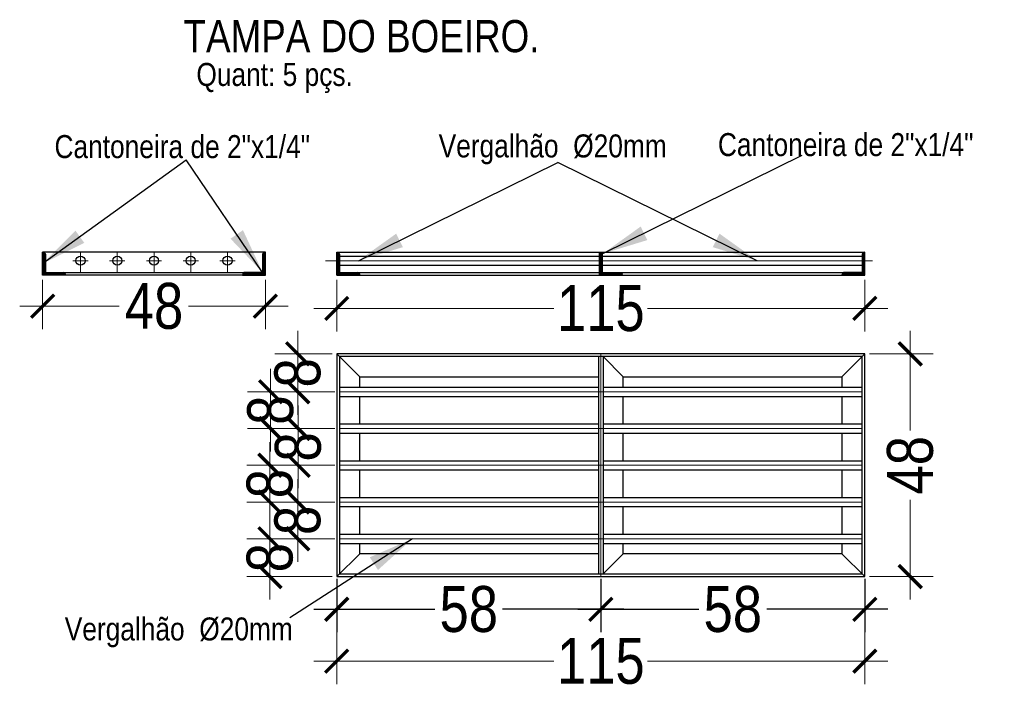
# Model space of a CAD drawing. Header units: metres. Extents: x 1291 to 1934, y 203 to 622.
# Tile 33 of 39: x 1888 to 1890.14, y 511.55 to 513.01. Entities that reach past the tile are written whole.
import ezdxf

# ---------------------------------------------------------------- set-up
doc = ezdxf.new("R2010")
doc.units = ezdxf.units.M
doc.layers.add('Cotas', color=10, linetype='Continuous', lineweight=0)
doc.layers.add('COTAS-1', color=1, linetype='Continuous', lineweight=5)
doc.layers.add('DRENAGEM PLUVIAL A CONST', color=4, linetype='Continuous')
doc.styles.add('Anotacoes', font='ARIALN.TTF')
doc.styles.add('ARIAL NARROW', font='ARIALN.TTF')
doc.styles.add('SIMPLEX', font='simplex.shx', dxfattribs={"oblique": 15, "height": 0.15})
doc.dimstyles.new('COTA 100', dxfattribs={"dimtxt": 0.15, "dimasz": 0.1, "dimexe": 0.1, "dimexo": 0.005, "dimgap": 0.025, "dimtad": 1, "dimzin": 1, "dimtxsty": 'SIMPLEX', "dimblk": 'OBLIQUE', "dimcen": 0.1, "dimdle": 0.1, "dimclrd": 1, "dimclre": 1, "dimclrt": 7, "dimadec": 0, "dimazin": 0, "dimtfac": 1, "dimtofl": 0, "dimtmove": 0, "dimatfit": 2, "dimfxl": 1, "dimarcsym": 1})
doc.dimstyles.new('Cts_025', dxfattribs={"dimtxt": 0.1, "dimasz": 0.05, "dimexe": 0.05, "dimexo": 0.005, "dimgap": 0.015, "dimtad": 0, "dimdec": 0, "dimlfac": 100, "dimzin": 4, "dimdsep": 46, "dimtxsty": 'ARIAL NARROW', "dimblk": 'ARCHTICK', "dimcen": 0.5, "dimdle": 0.05, "dimclrd": 1, "dimclre": 1, "dimclrt": 7, "dimaunit": 1, "dimadec": 3, "dimazin": 1, "dimtfac": 1, "dimtdec": 0, "dimtmove": 2, "dimatfit": 3, "dimldrblk": 'OPEN90', "dimfxl": 1, "dimtolj": 1, "dimtzin": 0, "dimlwd": -1, "dimlwe": -1, "dimarcsym": 0})
doc.dimstyles.new('Cts_050', dxfattribs={"dimtxt": 0.1, "dimasz": 0.05, "dimexe": 0.05, "dimexo": 0.01, "dimgap": 0.015, "dimtad": 0, "dimdec": 0, "dimlfac": 100, "dimzin": 4, "dimdsep": 46, "dimtxsty": 'Anotacoes', "dimblk": 'ARCHTICK', "dimcen": 0.5, "dimdle": 0.05, "dimclrd": 256, "dimclre": 256, "dimclrt": 7, "dimaunit": 1, "dimadec": 3, "dimazin": 1, "dimtfac": 1, "dimtdec": 0, "dimtmove": 2, "dimatfit": 3, "dimldrblk": 'OPEN90', "dimfxl": 1, "dimtolj": 1, "dimtzin": 0, "dimlwd": -1, "dimlwe": -1, "dimarcsym": 0})
pattern_1 = [(135, (1832.7233846, -40.6498127), (-0.0008838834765, -0.0008838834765), [])]

# ---------------------------------------------------------------- blocks, each defined once
blk = doc.blocks.new('_ArchTick')
at = {"color": 0, "linetype": 'ByBlock', "const_width": 0.15}
blk.add_lwpolyline([(-0.5, -0.5), (0.5, 0.5)], dxfattribs=at)
blk = doc.blocks.new('*D181')
at = {"layer": 'COTAS-1', "transparency": 16777216}
for p, q in [((1889.9394, 512.3362), (1889.9394, 512.1192)), ((1889.8505, 512.2862), (1889.9894, 512.2862)), ((1889.9394, 511.7512), (1889.9394, 511.9682)), ((1889.8505, 511.8012), (1889.9894, 511.8012))]:
    blk.add_line(p, q, dxfattribs=at)
at = {"layer": 'Defpoints', "color": 0, "transparency": 16777216}
for p in [(1889.8405, 512.2862), (1889.8405, 511.8012), (1889.9394, 511.8012)]:
    blk.add_point(p, dxfattribs=at)
at = {"layer": 'COTAS-1', "transparency": 16777216, "xscale": 0.05, "yscale": 0.05, "zscale": 0.05}
for p, rotation in [((1889.9394, 512.2862), 90), ((1889.9394, 511.8012), 270)]:
    blk.add_blockref('_ArchTick', p, dxfattribs=dict(at, rotation=rotation))
at = {"layer": 'COTAS-1', "color": 7, "transparency": 16777216, "insert": (1889.9394, 512.0437), "char_height": 0.1, "attachment_point": 5, "rotation": 90, "style": 'Anotacoes'}
blk.add_mtext('\\A1;48', dxfattribs=at)
blk = doc.blocks.new('_Open90')
at = {"color": 0, "linetype": 'ByBlock', "lineweight": -2}
for p, q in [((-0.5, 0.5), (0, 0)), ((0, 0), (-1, 0)), ((0, 0), (-0.5, -0.5))]:
    blk.add_line(p, q, dxfattribs=at)
blk = doc.blocks.new('*D182')
at = {"layer": 'COTAS-1', "color": 1, "transparency": 16777216}
for p, q in [((1888.6905, 511.7962), (1888.6905, 511.5673)), ((1889.8405, 511.7962), (1889.8405, 511.5673)), ((1888.6405, 511.6173), (1889.1634, 511.6173)), ((1889.8905, 511.6173), (1889.3675, 511.6173))]:
    blk.add_line(p, q, dxfattribs=at)
at = {"layer": 'Defpoints', "color": 0, "transparency": 16777216}
for p in [(1888.6905, 511.8012), (1889.8405, 511.8012), (1888.6905, 511.6173)]:
    blk.add_point(p, dxfattribs=at)
at = {"layer": 'COTAS-1', "color": 1, "transparency": 16777216, "xscale": 0.05, "yscale": 0.05, "zscale": 0.05, "rotation": 180}
blk.add_blockref('_ArchTick', (1888.6905, 511.6173), dxfattribs=at)
at = {"layer": 'COTAS-1', "color": 1, "transparency": 16777216, "xscale": 0.05, "yscale": 0.05, "zscale": 0.05}
blk.add_blockref('_ArchTick', (1889.8405, 511.6173), dxfattribs=at)
at = {"layer": 'COTAS-1', "color": 7, "transparency": 16777216, "insert": (1889.2655, 511.6173), "char_height": 0.1, "attachment_point": 5, "style": 'ARIAL NARROW'}
blk.add_mtext('\\A1;115', dxfattribs=at)
blk = doc.blocks.new('*D187')
at = {"layer": 'COTAS-1', "transparency": 16777216}
for p, q in [((1888.6054, 512.3362), (1888.6054, 512.1537)), ((1888.6805, 512.2862), (1888.5554, 512.2862)), ((1888.6865, 512.2037), (1888.5554, 512.2037))]:
    blk.add_line(p, q, dxfattribs=at)
at = {"layer": 'Defpoints', "color": 0, "transparency": 16777216}
for p in [(1888.6905, 512.2862), (1888.6054, 512.2037), (1888.6965, 512.2037)]:
    blk.add_point(p, dxfattribs=at)
at = {"layer": 'COTAS-1', "transparency": 16777216, "xscale": 0.05, "yscale": 0.05, "zscale": 0.05}
for p, rotation in [((1888.6054, 512.2862), 90), ((1888.6054, 512.2037), 270)]:
    blk.add_blockref('_ArchTick', p, dxfattribs=dict(at, rotation=rotation))
at = {"layer": 'COTAS-1', "color": 7, "transparency": 16777216, "insert": (1888.6054, 512.2449), "char_height": 0.1, "attachment_point": 5, "rotation": 90, "style": 'Anotacoes'}
blk.add_mtext('\\A1;8', dxfattribs=at)
blk = doc.blocks.new('*D188')
at = {"layer": 'COTAS-1', "transparency": 16777216}
for p, q in [((1888.5463, 512.2537), (1888.5463, 512.0737)), ((1888.6865, 512.2037), (1888.4963, 512.2037)), ((1888.6865, 512.1237), (1888.4963, 512.1237))]:
    blk.add_line(p, q, dxfattribs=at)
at = {"layer": 'Defpoints', "color": 0, "transparency": 16777216}
for p in [(1888.6965, 512.2037), (1888.5463, 512.1237), (1888.6965, 512.1237)]:
    blk.add_point(p, dxfattribs=at)
at = {"layer": 'COTAS-1', "transparency": 16777216, "xscale": 0.05, "yscale": 0.05, "zscale": 0.05}
for p, rotation in [((1888.5463, 512.2037), 90), ((1888.5463, 512.1237), 270)]:
    blk.add_blockref('_ArchTick', p, dxfattribs=dict(at, rotation=rotation))
at = {"layer": 'COTAS-1', "color": 7, "transparency": 16777216, "insert": (1888.5463, 512.1637), "char_height": 0.1, "attachment_point": 5, "rotation": 90, "style": 'Anotacoes'}
blk.add_mtext('\\A1;8', dxfattribs=at)
blk = doc.blocks.new('*D189')
at = {"layer": 'COTAS-1', "transparency": 16777216}
for p, q in [((1888.6064, 512.1737), (1888.6064, 511.9937)), ((1888.6865, 512.1237), (1888.5564, 512.1237)), ((1888.6865, 512.0437), (1888.5564, 512.0437))]:
    blk.add_line(p, q, dxfattribs=at)
at = {"layer": 'Defpoints', "color": 0, "transparency": 16777216}
for p in [(1888.6965, 512.1237), (1888.6064, 512.0437), (1888.6965, 512.0437)]:
    blk.add_point(p, dxfattribs=at)
at = {"layer": 'COTAS-1', "transparency": 16777216, "xscale": 0.05, "yscale": 0.05, "zscale": 0.05}
for p, rotation in [((1888.6064, 512.1237), 90), ((1888.6064, 512.0437), 270)]:
    blk.add_blockref('_ArchTick', p, dxfattribs=dict(at, rotation=rotation))
at = {"layer": 'COTAS-1', "color": 7, "transparency": 16777216, "insert": (1888.6064, 512.0837), "char_height": 0.1, "attachment_point": 5, "rotation": 90, "style": 'Anotacoes'}
blk.add_mtext('\\A1;8', dxfattribs=at)
blk = doc.blocks.new('*D190')
at = {"layer": 'COTAS-1', "transparency": 16777216}
for p, q in [((1888.5448, 512.0937), (1888.5448, 511.9137)), ((1888.6865, 512.0437), (1888.4948, 512.0437)), ((1888.6865, 511.9637), (1888.4948, 511.9637))]:
    blk.add_line(p, q, dxfattribs=at)
at = {"layer": 'Defpoints', "color": 0, "transparency": 16777216}
for p in [(1888.6965, 512.0437), (1888.5448, 511.9637), (1888.6965, 511.9637)]:
    blk.add_point(p, dxfattribs=at)
at = {"layer": 'COTAS-1', "transparency": 16777216, "xscale": 0.05, "yscale": 0.05, "zscale": 0.05}
for p, rotation in [((1888.5448, 512.0437), 90), ((1888.5448, 511.9637), 270)]:
    blk.add_blockref('_ArchTick', p, dxfattribs=dict(at, rotation=rotation))
at = {"layer": 'COTAS-1', "color": 7, "transparency": 16777216, "insert": (1888.5448, 512.0037), "char_height": 0.1, "attachment_point": 5, "rotation": 90, "style": 'Anotacoes'}
blk.add_mtext('\\A1;8', dxfattribs=at)
blk = doc.blocks.new('*D191')
at = {"layer": 'COTAS-1', "transparency": 16777216}
for p, q in [((1888.6054, 512.0137), (1888.6054, 511.8337)), ((1888.6865, 511.9637), (1888.5554, 511.9637)), ((1888.6865, 511.8837), (1888.5554, 511.8837))]:
    blk.add_line(p, q, dxfattribs=at)
at = {"layer": 'Defpoints', "color": 0, "transparency": 16777216}
for p in [(1888.6965, 511.9637), (1888.6054, 511.8837), (1888.6965, 511.8837)]:
    blk.add_point(p, dxfattribs=at)
at = {"layer": 'COTAS-1', "transparency": 16777216, "xscale": 0.05, "yscale": 0.05, "zscale": 0.05}
for p, rotation in [((1888.6054, 511.9637), 90), ((1888.6054, 511.8837), 270)]:
    blk.add_blockref('_ArchTick', p, dxfattribs=dict(at, rotation=rotation))
at = {"layer": 'COTAS-1', "color": 7, "transparency": 16777216, "insert": (1888.6054, 511.9237), "char_height": 0.1, "attachment_point": 5, "rotation": 90, "style": 'Anotacoes'}
blk.add_mtext('\\A1;8', dxfattribs=at)
blk = doc.blocks.new('*D192')
at = {"layer": 'COTAS-1', "transparency": 16777216}
for p, q in [((1888.5449, 511.9337), (1888.5449, 511.7512)), ((1888.6865, 511.8837), (1888.4949, 511.8837)), ((1888.6805, 511.8012), (1888.4949, 511.8012))]:
    blk.add_line(p, q, dxfattribs=at)
at = {"layer": 'Defpoints', "color": 0, "transparency": 16777216}
for p in [(1888.6965, 511.8837), (1888.5449, 511.8012), (1888.6905, 511.8012)]:
    blk.add_point(p, dxfattribs=at)
at = {"layer": 'COTAS-1', "transparency": 16777216, "xscale": 0.05, "yscale": 0.05, "zscale": 0.05}
for p, rotation in [((1888.5449, 511.8837), 90), ((1888.5449, 511.8012), 270)]:
    blk.add_blockref('_ArchTick', p, dxfattribs=dict(at, rotation=rotation))
at = {"layer": 'COTAS-1', "color": 7, "transparency": 16777216, "insert": (1888.5449, 511.8425), "char_height": 0.1, "attachment_point": 5, "rotation": 90, "style": 'Anotacoes'}
blk.add_mtext('\\A1;8', dxfattribs=at)
blk = doc.blocks.new('*D193')
at = {"color": 1, "transparency": 16777216}
for p, q in [((1888.6905, 511.7962), (1888.6905, 511.6801)), ((1889.2655, 511.7962), (1889.2655, 511.6801)), ((1888.6405, 511.7301), (1888.9041, 511.7301)), ((1889.3155, 511.7301), (1889.0518, 511.7301))]:
    blk.add_line(p, q, dxfattribs=at)
at = {"layer": 'Defpoints', "color": 0, "transparency": 16777216}
for p in [(1888.6905, 511.8012), (1889.2655, 511.8012), (1889.2655, 511.7301)]:
    blk.add_point(p, dxfattribs=at)
at = {"color": 1, "transparency": 16777216, "xscale": 0.05, "yscale": 0.05, "zscale": 0.05, "rotation": 180}
blk.add_blockref('_ArchTick', (1888.6905, 511.7301), dxfattribs=at)
at = {"color": 1, "transparency": 16777216, "xscale": 0.05, "yscale": 0.05, "zscale": 0.05}
blk.add_blockref('_ArchTick', (1889.2655, 511.7301), dxfattribs=at)
at = {"color": 7, "transparency": 16777216, "insert": (1888.978, 511.7301), "char_height": 0.1, "attachment_point": 5, "style": 'ARIAL NARROW'}
blk.add_mtext('\\A1;58', dxfattribs=at)
blk = doc.blocks.new('*D194')
at = {"color": 1, "transparency": 16777216}
for p, q in [((1889.2655, 511.7962), (1889.2655, 511.6801)), ((1889.8405, 511.7962), (1889.8405, 511.6801)), ((1889.2155, 511.7301), (1889.4791, 511.7301)), ((1889.8905, 511.7301), (1889.6268, 511.7301))]:
    blk.add_line(p, q, dxfattribs=at)
at = {"layer": 'Defpoints', "color": 0, "transparency": 16777216}
for p in [(1889.2655, 511.8012), (1889.8405, 511.8012), (1889.8405, 511.7301)]:
    blk.add_point(p, dxfattribs=at)
at = {"color": 1, "transparency": 16777216, "xscale": 0.05, "yscale": 0.05, "zscale": 0.05, "rotation": 180}
blk.add_blockref('_ArchTick', (1889.2655, 511.7301), dxfattribs=at)
at = {"color": 1, "transparency": 16777216, "xscale": 0.05, "yscale": 0.05, "zscale": 0.05}
blk.add_blockref('_ArchTick', (1889.8405, 511.7301), dxfattribs=at)
at = {"color": 7, "transparency": 16777216, "insert": (1889.553, 511.7301), "char_height": 0.1, "attachment_point": 5, "style": 'ARIAL NARROW'}
blk.add_mtext('\\A1;58', dxfattribs=at)
blk = doc.blocks.new('_OBLIQUE')
at = {"color": 0, "linetype": 'ByBlock'}
blk.add_line((-0.5, -0.5), (0.5, 0.5), dxfattribs=at)
blk = doc.blocks.new('*D183')
at = {"layer": 'COTAS-1', "transparency": 16777216}
for p, q in [((1888.05, 512.4476), (1888.05, 512.34)), ((1888.535, 512.4476), (1888.535, 512.34)), ((1888, 512.39), (1888.217, 512.39)), ((1888.585, 512.39), (1888.368, 512.39))]:
    blk.add_line(p, q, dxfattribs=at)
at = {"layer": 'Defpoints', "color": 0, "transparency": 16777216}
for p in [(1888.05, 512.4576), (1888.535, 512.4576), (1888.535, 512.39)]:
    blk.add_point(p, dxfattribs=at)
at = {"layer": 'COTAS-1', "transparency": 16777216, "xscale": 0.05, "yscale": 0.05, "zscale": 0.05, "rotation": 180}
blk.add_blockref('_ArchTick', (1888.05, 512.39), dxfattribs=at)
at = {"layer": 'COTAS-1', "transparency": 16777216, "xscale": 0.05, "yscale": 0.05, "zscale": 0.05}
blk.add_blockref('_ArchTick', (1888.535, 512.39), dxfattribs=at)
at = {"layer": 'COTAS-1', "color": 7, "transparency": 16777216, "insert": (1888.2925, 512.39), "char_height": 0.1, "attachment_point": 5, "style": 'Anotacoes'}
blk.add_mtext('\\A1;48', dxfattribs=at)
blk = doc.blocks.new('*D184')
at = {"layer": 'COTAS-1', "transparency": 16777216}
for p, q in [((1888.6905, 512.4476), (1888.6905, 512.3352)), ((1889.8405, 512.4476), (1889.8405, 512.3352)), ((1888.6405, 512.3852), (1889.1634, 512.3852)), ((1889.8905, 512.3852), (1889.3675, 512.3852))]:
    blk.add_line(p, q, dxfattribs=at)
at = {"layer": 'Defpoints', "color": 0, "transparency": 16777216}
for p in [(1888.6905, 512.4576), (1889.8405, 512.4576), (1889.8405, 512.3852)]:
    blk.add_point(p, dxfattribs=at)
at = {"layer": 'COTAS-1', "transparency": 16777216, "xscale": 0.05, "yscale": 0.05, "zscale": 0.05, "rotation": 180}
blk.add_blockref('_ArchTick', (1888.6905, 512.3852), dxfattribs=at)
at = {"layer": 'COTAS-1', "transparency": 16777216, "xscale": 0.05, "yscale": 0.05, "zscale": 0.05}
blk.add_blockref('_ArchTick', (1889.8405, 512.3852), dxfattribs=at)
at = {"layer": 'COTAS-1', "color": 7, "transparency": 16777216, "insert": (1889.2655, 512.3852), "char_height": 0.1, "attachment_point": 5, "style": 'Anotacoes'}
blk.add_mtext('\\A1;115', dxfattribs=at)

msp = doc.modelspace()

# ---------------------------------------------------------------- hatches: boundary and pattern name
at = {"layer": 'DRENAGEM PLUVIAL A CONST', "ltscale": 0.5}
h = msp.add_hatch(dxfattribs=at)
h.set_pattern_fill('ANSI31', color=256, scale=0.01, angle=90)
h.set_pattern_definition([(135, (1832.0829314, -40.6498127), (-0.0008838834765, -0.0008838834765), [])])
edge = h.paths.add_edge_path()
edge.add_line((1888.05002, 512.45759), (1888.05002, 512.50759))
edge.add_arc((1888.04993, 512.50135), 0.00624, 12.45281, 89.16498, ccw=False)
edge.add_line((1888.05602, 512.5027), (1888.05602, 512.46359))
edge.add_line((1888.05602, 512.46359), (1888.09364, 512.46359))
edge.add_arc((1888.09362, 512.45718), 0.00641, 3.69111, 89.80574, ccw=False)
edge.add_line((1888.10002, 512.45759), (1888.05002, 512.45759))
h = msp.add_hatch(dxfattribs=at)
h.set_pattern_fill('ANSI31', color=256, scale=0.01, angle=90)
h.set_pattern_definition([(135, (1831.4179207, -40.6498127), (-0.0008838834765, -0.0008838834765), [])])
edge = h.paths.add_edge_path()
edge.add_line((1888.53501, 512.45759), (1888.53501, 512.50759))
edge.add_arc((1888.5351, 512.50135), 0.00624, 450.83502, 527.54719)
edge.add_line((1888.52901, 512.5027), (1888.52901, 512.46359))
edge.add_line((1888.52901, 512.46359), (1888.49139, 512.46359))
edge.add_arc((1888.49141, 512.45718), 0.00641, 450.19426, 536.30889)
edge.add_line((1888.48501, 512.45759), (1888.53501, 512.45759))
h = msp.add_hatch(dxfattribs=at)
h.set_pattern_fill('ANSI31', color=256, scale=0.01, angle=90)
h.set_pattern_definition(pattern_1)
edge = h.paths.add_edge_path()
edge.add_line((1888.69047, 512.45759), (1888.69047, 512.50759))
edge.add_arc((1888.69038, 512.50135), 0.00624, 12.45281, 89.16498, ccw=False)
edge.add_line((1888.69647, 512.5027), (1888.69647, 512.46359))
edge.add_line((1888.69647, 512.46359), (1888.7341, 512.46359))
edge.add_arc((1888.73407, 512.45718), 0.00641, 3.69111, 89.80574, ccw=False)
edge.add_line((1888.74047, 512.45759), (1888.69047, 512.45759))
h = msp.add_hatch(dxfattribs=at)
h.set_pattern_fill('ANSI31', color=256, scale=0.01, angle=90)
h.set_pattern_definition([(135, (1833.2955092, -40.6498127), (-0.0008838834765, -0.0008838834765), [])])
edge = h.paths.add_edge_path()
edge.add_line((1889.2626, 512.45759), (1889.2626, 512.50759))
edge.add_arc((1889.26251, 512.50135), 0.00624, 12.45281, 89.16498, ccw=False)
edge.add_line((1889.2686, 512.5027), (1889.2686, 512.46359))
edge.add_line((1889.2686, 512.46359), (1889.30622, 512.46359))
edge.add_arc((1889.3062, 512.45718), 0.00641, 3.69111, 89.80574, ccw=False)
edge.add_line((1889.3126, 512.45759), (1889.2626, 512.45759))
h = msp.add_hatch(dxfattribs=at)
h.set_pattern_fill('ANSI31', color=256, scale=0.01, angle=90)
h.set_pattern_definition(pattern_1)
edge = h.paths.add_edge_path()
edge.add_line((1889.84047, 512.45759), (1889.84047, 512.50759))
edge.add_arc((1889.84057, 512.50135), 0.00624, 450.83502, 527.54719)
edge.add_line((1889.83447, 512.5027), (1889.83447, 512.46359))
edge.add_line((1889.83447, 512.46359), (1889.79685, 512.46359))
edge.add_arc((1889.79687, 512.45718), 0.00641, 450.19426, 536.30889)
edge.add_line((1889.79047, 512.45759), (1889.84047, 512.45759))

# ---------------------------------------------------------------- linework, layer by layer
for p, q in [((1888.53501, 512.50759), (1888.05002, 512.50759)), ((1888.69047, 512.50759), (1889.84047, 512.50759)), ((1888.69647, 512.49904), (1889.2626, 512.49904)), ((1889.2686, 512.49904), (1889.83447, 512.49904)), ((1888.69647, 512.47904), (1889.2626, 512.47904)), ((1889.2686, 512.47904), (1889.83447, 512.47904)), ((1888.53501, 512.45759), (1888.05002, 512.45759)), ((1888.09362, 512.46359), (1888.49141, 512.46359)), ((1888.69047, 512.45759), (1889.84047, 512.45759)), ((1888.73405, 512.46359), (1889.79687, 512.46359)), ((1888.74047, 512.23619), (1888.69047, 512.28619)), ((1889.26047, 512.28019), (1889.26047, 511.8072)), ((1889.27047, 512.28019), (1889.27047, 511.8072)), ((1889.27047, 512.28019), (1889.31447, 512.23619)), ((1889.79047, 512.23619), (1889.84047, 512.28619)), ((1888.69647, 512.2137), (1889.26047, 512.2137)), ((1889.27047, 512.2137), (1889.83447, 512.2137)), ((1888.69647, 512.1937), (1889.26047, 512.1937)), ((1889.27047, 512.1937), (1889.83447, 512.1937)), ((1888.69647, 512.1337), (1889.26047, 512.1337)), ((1889.27047, 512.1337), (1889.83447, 512.1337)), ((1888.69647, 512.1137), (1889.26047, 512.1137)), ((1889.27047, 512.1137), (1889.83447, 512.1137)), ((1888.69647, 512.0537), (1889.26047, 512.0537)), ((1889.27047, 512.0537), (1889.83447, 512.0537)), ((1888.69647, 512.0337), (1889.26047, 512.0337)), ((1889.27047, 512.0337), (1889.83447, 512.0337)), ((1888.69647, 511.9737), (1889.26047, 511.9737)), ((1889.27047, 511.9737), (1889.83447, 511.9737)), ((1888.69647, 511.9537), (1889.26047, 511.9537)), ((1889.27047, 511.9537), (1889.83447, 511.9537)), ((1888.69647, 511.8937), (1889.26047, 511.8937)), ((1889.27047, 511.8937), (1889.83447, 511.8937)), ((1888.69647, 511.8737), (1889.26047, 511.8737)), ((1889.27047, 511.8737), (1889.83447, 511.8737)), ((1888.69047, 511.8012), (1888.74047, 511.8512)), ((1889.27047, 511.8072), (1889.31447, 511.8512)), ((1889.79047, 511.8512), (1889.84047, 511.8012))]:
    msp.add_line(p, q)
for points in [[(1888.0936, 512.46359, -0.3964488), (1888.10002, 512.45759), (1888.05002, 512.45759), (1888.05002, 512.50759, -0.3478072), (1888.05602, 512.5027), (1888.05602, 512.46359), (1888.0936, 512.46359)], [(1888.49143, 512.46359, 0.3964488), (1888.48501, 512.45759), (1888.53501, 512.45759), (1888.53501, 512.50759, 0.3478072), (1888.52901, 512.5027), (1888.52901, 512.46359), (1888.49143, 512.46359)], [(1888.73405, 512.46359, -0.3964488), (1888.74047, 512.45759), (1888.69047, 512.45759), (1888.69047, 512.50759, -0.3478072), (1888.69647, 512.5027), (1888.69647, 512.46359), (1888.73405, 512.46359)], [(1889.30618, 512.46359, -0.3964488), (1889.3126, 512.45759), (1889.2626, 512.45759), (1889.2626, 512.50759, -0.3478072), (1889.2686, 512.5027), (1889.2686, 512.46359), (1889.30618, 512.46359)], [(1889.7969, 512.46359, 0.3964488), (1889.79047, 512.45759), (1889.84047, 512.45759), (1889.84047, 512.50759, 0.3478072), (1889.83447, 512.5027), (1889.83447, 512.46359), (1889.7969, 512.46359)]]:
    msp.add_lwpolyline(points, format="xyb")
for points in [[(1888.69047, 511.8012), (1889.84047, 511.8012), (1889.84047, 512.28619), (1888.69047, 512.28619)], [(1888.69647, 511.8072), (1889.83447, 511.8072), (1889.83447, 512.28019), (1888.69647, 512.28019)]]:
    msp.add_lwpolyline(points, close=True)
for points in [[(1888.74047, 512.2137), (1888.74047, 512.23619), (1889.26047, 512.23619)], [(1889.31447, 512.23619), (1889.79047, 512.23619), (1889.79047, 512.2137)], [(1889.31447, 512.2137), (1889.31447, 512.23619), (1889.31447, 512.23619)], [(1888.74047, 512.1337), (1888.74047, 512.1937)], [(1889.31447, 512.1337), (1889.31447, 512.1937)], [(1889.79047, 512.1937), (1889.79047, 512.1337)], [(1888.74047, 512.0537), (1888.74047, 512.1137)], [(1889.31447, 512.0537), (1889.31447, 512.1137)], [(1889.79047, 512.1137), (1889.79047, 512.0537)], [(1888.74047, 511.9737), (1888.74047, 512.0337)], [(1889.31447, 511.9737), (1889.31447, 512.0337)], [(1889.79047, 512.0337), (1889.79047, 511.9737)], [(1888.74047, 511.8937), (1888.74047, 511.9537)], [(1889.31447, 511.8937), (1889.31447, 511.9537)], [(1889.79047, 511.9537), (1889.79047, 511.8937)], [(1889.26047, 511.8512), (1888.74047, 511.8512), (1888.74047, 511.8737)], [(1889.79047, 511.8737), (1889.79047, 511.8512), (1889.31447, 511.8512)], [(1889.31447, 511.8512), (1889.31447, 511.8512), (1889.31447, 511.8737)]]:
    msp.add_lwpolyline(points)
for centre in [(1888.13252, 512.48904), (1888.21252, 512.48904), (1888.29252, 512.48904), (1888.37252, 512.48904), (1888.45252, 512.48904)]:
    msp.add_circle(centre, 0.01)
at = {"layer": 'COTAS-1'}
for p, q in [((1888.13252, 512.46359), (1888.13252, 512.50759)), ((1888.21252, 512.46359), (1888.21252, 512.50759)), ((1888.29252, 512.46359), (1888.29252, 512.50759)), ((1888.37252, 512.46359), (1888.37252, 512.50759)), ((1888.45252, 512.46359), (1888.45252, 512.50759)), ((1888.14909, 512.48904), (1888.11594, 512.48904)), ((1888.22909, 512.48904), (1888.19594, 512.48904)), ((1888.30909, 512.48904), (1888.27594, 512.48904)), ((1888.38909, 512.48904), (1888.35594, 512.48904)), ((1888.46909, 512.48904), (1888.43594, 512.48904)), ((1888.66618, 512.48904), (1889.85745, 512.48904)), ((1888.69647, 512.48904), (1888.69047, 512.48904)), ((1889.2686, 512.48904), (1889.2626, 512.48904)), ((1889.26547, 512.28619), (1889.26547, 511.8012)), ((1888.69647, 512.2037), (1889.83447, 512.2037)), ((1888.69647, 512.1237), (1889.83447, 512.1237)), ((1888.69647, 512.1237), (1889.27047, 512.1237)), ((1888.69647, 512.0437), (1889.83447, 512.0437)), ((1888.69647, 512.0437), (1889.27047, 512.0437)), ((1888.69647, 511.9637), (1889.83447, 511.9637)), ((1888.69647, 511.9637), (1889.27047, 511.9637)), ((1888.69647, 511.8837), (1889.83447, 511.8837)), ((1888.69647, 511.8837), (1889.27047, 511.8837))]:
    msp.add_line(p, q, dxfattribs=at)

# ---------------------------------------------------------------- texts
at = {"layer": 'Cotas', "color": 7, "attachment_point": 5, "style": 'ARIAL NARROW'}
for s, insert, char_height in [('{\\C0;TAMPA DO BOEIRO.  }', (1888.74443, 512.97742), 0.07), ('{\\C0;Quant: 5 pçs.  }', (1888.5552, 512.88675), 0.05), ('{\\C0;Cantoneira de 2"x1/4"  }', (1888.35405, 512.73708), 0.05), ('{\\C0;Vergalhão  %%C20mm  }', (1889.16076, 512.73133), 0.05), ('{\\C0;Cantoneira de 2"x1/4"  }', (1889.79885, 512.74142), 0.05), ('{\\C0;Vergalhão  %%C20mm  }', (1888.34649, 511.6798), 0.05)]:
    msp.add_mtext(s, dxfattribs=dict(at, insert=insert, char_height=char_height))

# ---------------------------------------------------------------- dimensions: what is measured, and where the dimension line sits
for base, p1, p2, picture, middle in [((1889.2654741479, 511.7301392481), (1888.6904741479, 511.8012033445), (1889.2654741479, 511.8012033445), '*D193', (1888.9779741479, 511.7301392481)), ((1889.8404741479, 511.7301392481), (1889.2654741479, 511.8012033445), (1889.8404741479, 511.8012033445), '*D194', (1889.5529741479, 511.7301392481))]:
    dim = msp.add_linear_dim(base=base, p1=p1, p2=p2, dimstyle='Cts_025')
    dim.commit()
    dim.dimension.update_dxf_attribs({"geometry": picture, "text_midpoint": middle})
at = {"layer": 'COTAS-1'}
for base, p1, p2, picture, middle in [((1888.53501, 512.38996), (1888.05002, 512.45759), (1888.53501, 512.45759), '*D183', (1888.29252, 512.38996)), ((1889.84047, 512.38516), (1888.69047, 512.45759), (1889.84047, 512.45759), '*D184', (1889.26547, 512.38516))]:
    dim = msp.add_linear_dim(base=base, p1=p1, p2=p2, dimstyle='Cts_050', override={"dimblk": 'ArchTick'}, dxfattribs=at)
    dim.commit()
    dim.dimension.update_dxf_attribs({"geometry": picture, "text_midpoint": middle})
for base, p1, p2, picture, middle in [((1888.60537, 512.2037), (1888.69047, 512.28619), (1888.69647, 512.2037), '*D187', (1888.60537, 512.24495)), ((1888.5463, 512.1237), (1888.69647, 512.2037), (1888.69647, 512.1237), '*D188', (1888.5463, 512.1637)), ((1888.60644, 512.0437), (1888.69647, 512.1237), (1888.69647, 512.0437), '*D189', (1888.60644, 512.0837)), ((1888.54476, 511.9637), (1888.69647, 512.0437), (1888.69647, 511.9637), '*D190', (1888.54476, 512.0037)), ((1888.60544, 511.8837), (1888.69647, 511.9637), (1888.69647, 511.8837), '*D191', (1888.60544, 511.9237)), ((1888.54488, 511.8012), (1888.69647, 511.8837), (1888.69047, 511.8012), '*D192', (1888.54488, 511.84245))]:
    dim = msp.add_linear_dim(base=base, p1=p1, p2=p2, angle=90, dimstyle='Cts_050', override={"dimblk": 'ArchTick'}, dxfattribs=at)
    dim.commit()
    dim.dimension.update_dxf_attribs({"geometry": picture, "text_midpoint": middle, "dimtype": 160})
dim = msp.add_linear_dim(base=(1889.93939, 511.8012), p1=(1889.84047, 512.28619), p2=(1889.84047, 511.8012), angle=90, dimstyle='Cts_050', override={"dimblk": 'ArchTick'}, dxfattribs=at)
dim.commit()
dim.dimension.update_dxf_attribs({"geometry": '*D181', "text_midpoint": (1889.93939, 512.0437)})
dim = msp.add_linear_dim(base=(1888.69047, 511.61725), p1=(1889.84047, 511.8012), p2=(1888.69047, 511.8012), dimstyle='Cts_025', dxfattribs=at)
dim.commit()
dim.dimension.update_dxf_attribs({"geometry": '*D182', "text_midpoint": (1889.26547, 511.61725)})

# ---------------------------------------------------------------- leaders
for points in [[(1888.05002, 512.48259), (1888.36222, 512.70827)], [(1888.52901, 512.46359), (1888.36222, 512.70827)], [(1889.26998, 512.50444), (1889.70435, 512.71847)], [(1888.73757, 512.48904), (1889.17195, 512.70307)], [(1889.60633, 512.48904), (1889.17195, 512.70307)], [(1888.8554, 511.8837), (1888.58865, 511.71178)]]:
    msp.add_leader(points, dimstyle='COTA 100', override={"dimgap": 0.015, "dimtad": 0})

doc.saveas('drawing.dxf')
